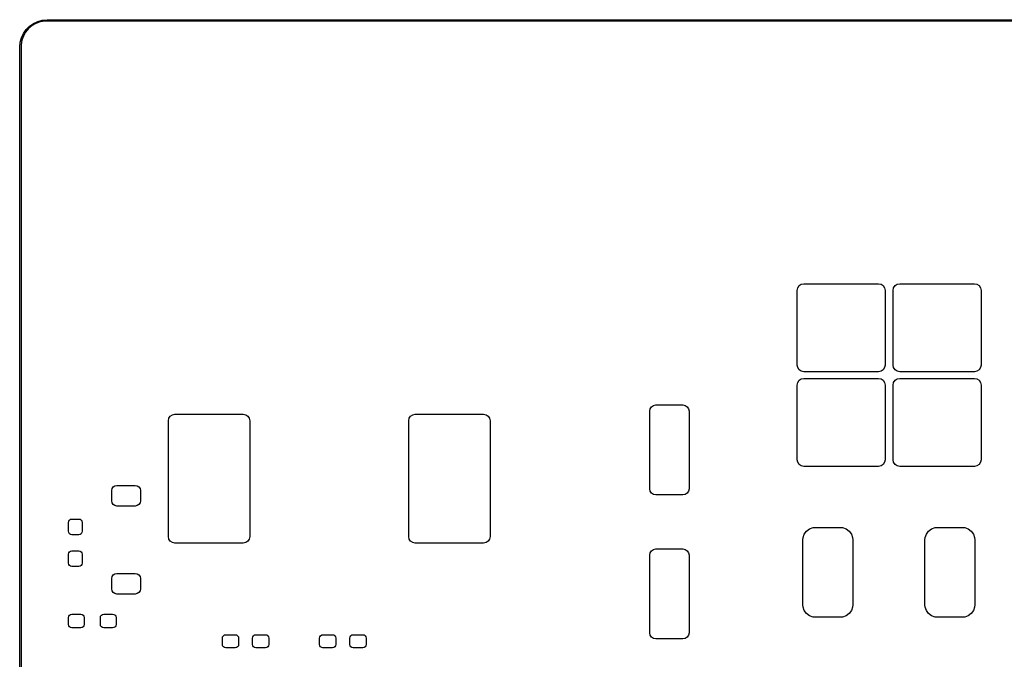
# Model space of a CAD drawing. Header units: millimetres. Extents: x 111.3 to 191.3, y -104.3 to -51.3.
# Tile 3 of 5: x 111.3 to 148.2, y -75.2 to -51.3. Entities that reach past the tile are written whole.
import ezdxf

# ---------------------------------------------------------------- set-up
doc = ezdxf.new("R2010")
doc.units = ezdxf.units.MM
doc.layers.add('Edge.Cuts', color=254, linetype='CONTINUOUS', true_color=0xd0d2cd)

msp = doc.modelspace()

# ---------------------------------------------------------------- linework, layer by layer
at = {"layer": 'Edge.Cuts', "linetype": 'CONTINUOUS'}
for p, q in [((111.774, -51.389824), (111.935929, -51.314315)), ((112.033188, -51.332125), (111.872873, -51.390475)), ((111.935929, -51.314315), (112.108511, -51.268072)), ((112.201199, -51.3025), (112.033188, -51.332125)), ((112.108511, -51.268072), (112.2865, -51.2525)), ((112.2865, -51.3025), (112.201199, -51.3025)), ((112.2865, -51.2525), (190.2865, -51.2525)), ((190.2865, -51.3025), (112.2865, -51.3025)), ((111.398824, -51.765), (111.501304, -51.618642)), ((111.484776, -51.716127), (111.399475, -51.863873)), ((111.594437, -51.585437), (111.484776, -51.716127)), ((111.501304, -51.618642), (111.627642, -51.492304)), ((111.725127, -51.475776), (111.594437, -51.585437)), ((111.627642, -51.492304), (111.774, -51.389824)), ((111.872873, -51.390475), (111.725127, -51.475776)), ((111.277072, -52.099511), (111.323315, -51.926929)), ((111.341125, -52.024188), (111.3115, -52.192199)), ((111.323315, -51.926929), (111.398824, -51.765)), ((111.399475, -51.863873), (111.341125, -52.024188)), ((111.2615, -52.2775), (111.277072, -52.099511)), ((111.2615, -103.2775), (111.2615, -52.2775)), ((111.3115, -52.192199), (111.3115, -52.2775)), ((111.3115, -52.2775), (111.3115, -103.2775)), ((140.434, -61.404), (140.45303, -61.308329)), ((140.45303, -61.308329), (140.507223, -61.227223)), ((140.507223, -61.227223), (140.588329, -61.17303)), ((140.588329, -61.17303), (140.684, -61.154)), ((140.684, -61.154), (143.484, -61.154)), ((143.484, -61.154), (143.579671, -61.17303)), ((143.579671, -61.17303), (143.660777, -61.227223)), ((143.660777, -61.227223), (143.71497, -61.308329)), ((143.71497, -61.308329), (143.734, -61.404)), ((144.034, -61.404), (144.05303, -61.308329)), ((144.05303, -61.308329), (144.107223, -61.227223)), ((144.107223, -61.227223), (144.188329, -61.17303)), ((144.188329, -61.17303), (144.284, -61.154)), ((144.284, -61.154), (147.084, -61.154)), ((147.084, -61.154), (147.179671, -61.17303)), ((147.179671, -61.17303), (147.260777, -61.227223)), ((147.260777, -61.227223), (147.31497, -61.308329)), ((147.31497, -61.308329), (147.334, -61.404)), ((140.434, -64.204), (140.434, -61.404)), ((143.734, -61.404), (143.734, -64.204)), ((144.034, -64.204), (144.034, -61.404)), ((147.334, -61.404), (147.334, -64.204)), ((140.45303, -64.299671), (140.434, -64.204)), ((143.734, -64.204), (143.71497, -64.299671)), ((144.05303, -64.299671), (144.034, -64.204)), ((147.334, -64.204), (147.31497, -64.299671)), ((140.507223, -64.380777), (140.45303, -64.299671)), ((140.588329, -64.43497), (140.507223, -64.380777)), ((140.684, -64.454), (140.588329, -64.43497)), ((143.484, -64.454), (140.684, -64.454)), ((143.579671, -64.43497), (143.484, -64.454)), ((143.660777, -64.380777), (143.579671, -64.43497)), ((143.71497, -64.299671), (143.660777, -64.380777)), ((144.107223, -64.380777), (144.05303, -64.299671)), ((144.188329, -64.43497), (144.107223, -64.380777)), ((144.284, -64.454), (144.188329, -64.43497)), ((147.084, -64.454), (144.284, -64.454)), ((147.179671, -64.43497), (147.084, -64.454)), ((147.260777, -64.380777), (147.179671, -64.43497)), ((147.31497, -64.299671), (147.260777, -64.380777)), ((140.434, -64.954), (140.45303, -64.858329)), ((140.434, -67.754), (140.434, -64.954)), ((140.45303, -64.858329), (140.507223, -64.777223)), ((140.507223, -64.777223), (140.588329, -64.72303)), ((140.588329, -64.72303), (140.684, -64.704)), ((140.684, -64.704), (143.484, -64.704)), ((143.484, -64.704), (143.579671, -64.72303)), ((143.579671, -64.72303), (143.660777, -64.777223)), ((143.660777, -64.777223), (143.71497, -64.858329)), ((143.71497, -64.858329), (143.734, -64.954)), ((143.734, -64.954), (143.734, -67.754)), ((144.034, -64.954), (144.05303, -64.858329)), ((144.034, -67.754), (144.034, -64.954)), ((144.05303, -64.858329), (144.107223, -64.777223)), ((144.107223, -64.777223), (144.188329, -64.72303)), ((144.188329, -64.72303), (144.284, -64.704)), ((144.284, -64.704), (147.084, -64.704)), ((147.084, -64.704), (147.179671, -64.72303)), ((147.179671, -64.72303), (147.260777, -64.777223)), ((147.260777, -64.777223), (147.31497, -64.858329)), ((147.31497, -64.858329), (147.334, -64.954)), ((147.334, -64.954), (147.334, -67.754)), ((134.969457, -65.769457), (135.044176, -65.719532)), ((135.044176, -65.719532), (135.132314, -65.702001)), ((135.132314, -65.702001), (136.145687, -65.702)), ((136.145687, -65.702), (136.233824, -65.719532)), ((136.233824, -65.719532), (136.308543, -65.769457)), ((116.860275, -66.200704), (116.912317, -66.122817)), ((116.912317, -66.122817), (116.990204, -66.070775)), ((116.990204, -66.070775), (117.082078, -66.0525)), ((117.082078, -66.0525), (119.650922, -66.0525)), ((119.650922, -66.0525), (119.742796, -66.070775)), ((119.742796, -66.070775), (119.820683, -66.122817)), ((119.820683, -66.122817), (119.872725, -66.200704)), ((125.877275, -66.200704), (125.929317, -66.122817)), ((125.929317, -66.122817), (126.007204, -66.070775)), ((126.007204, -66.070775), (126.099078, -66.0525)), ((126.099078, -66.0525), (128.667922, -66.0525)), ((128.667922, -66.0525), (128.759796, -66.070775)), ((128.759796, -66.070775), (128.837683, -66.122817)), ((128.837683, -66.122817), (128.889725, -66.200704)), ((134.902, -65.932313), (134.919532, -65.844176)), ((134.902001, -68.845686), (134.902, -65.932313)), ((134.919532, -65.844176), (134.969457, -65.769457)), ((136.308543, -65.769457), (136.358468, -65.844176)), ((136.358468, -65.844176), (136.375999, -65.932314)), ((136.375999, -65.932314), (136.376, -68.845687)), ((116.842, -66.292578), (116.860275, -66.200704)), ((116.842, -70.639422), (116.842, -66.292578)), ((119.872725, -66.200704), (119.891, -66.292578)), ((119.891, -66.292578), (119.891, -70.639422)), ((125.859, -66.292578), (125.877275, -66.200704)), ((125.859, -70.639422), (125.859, -66.292578)), ((128.889725, -66.200704), (128.908, -66.292578)), ((128.908, -66.292578), (128.908, -70.639422)), ((140.45303, -67.849671), (140.434, -67.754)), ((140.507223, -67.930777), (140.45303, -67.849671)), ((140.588329, -67.98497), (140.507223, -67.930777)), ((143.660777, -67.930777), (143.579671, -67.98497)), ((143.71497, -67.849671), (143.660777, -67.930777)), ((143.734, -67.754), (143.71497, -67.849671)), ((144.05303, -67.849671), (144.034, -67.754)), ((144.107223, -67.930777), (144.05303, -67.849671)), ((144.188329, -67.98497), (144.107223, -67.930777)), ((147.260777, -67.930777), (147.179671, -67.98497)), ((147.31497, -67.849671), (147.260777, -67.930777)), ((147.334, -67.754), (147.31497, -67.849671)), ((140.684, -68.004), (140.588329, -67.98497)), ((143.484, -68.004), (140.684, -68.004)), ((143.579671, -67.98497), (143.484, -68.004)), ((144.284, -68.004), (144.188329, -67.98497)), ((147.084, -68.004), (144.284, -68.004)), ((147.179671, -67.98497), (147.084, -68.004)), ((114.718, -68.9125), (114.732729, -68.838451)), ((114.718, -69.2995), (114.718, -68.9125)), ((114.732729, -68.838451), (114.774675, -68.775675)), ((114.774675, -68.775675), (114.837451, -68.733729)), ((114.837451, -68.733729), (114.9115, -68.719)), ((114.9115, -68.719), (115.5985, -68.719)), ((115.5985, -68.719), (115.672549, -68.733729)), ((115.672549, -68.733729), (115.735325, -68.775675)), ((115.735325, -68.775675), (115.777271, -68.838451)), ((115.777271, -68.838451), (115.792, -68.9125)), ((115.792, -68.9125), (115.792, -69.2995)), ((134.919532, -68.933824), (134.902001, -68.845686)), ((134.969457, -69.008543), (134.919532, -68.933824)), ((135.044176, -69.058468), (134.969457, -69.008543)), ((135.132313, -69.076), (135.044176, -69.058468)), ((136.145686, -69.075999), (135.132313, -69.076)), ((136.233824, -69.058468), (136.145686, -69.075999)), ((136.308543, -69.008543), (136.233824, -69.058468)), ((136.358468, -68.933824), (136.308543, -69.008543)), ((136.376, -68.845687), (136.358468, -68.933824)), ((114.732729, -69.373549), (114.718, -69.2995)), ((114.774675, -69.436325), (114.732729, -69.373549)), ((114.837451, -69.478271), (114.774675, -69.436325)), ((115.735325, -69.436325), (115.672549, -69.478271)), ((115.777271, -69.373549), (115.735325, -69.436325)), ((115.792, -69.2995), (115.777271, -69.373549)), ((114.9115, -69.493), (114.837451, -69.478271)), ((115.5985, -69.493), (114.9115, -69.493)), ((115.672549, -69.478271), (115.5985, -69.493)), ((113.093, -70.1075), (113.102781, -70.058325)), ((113.093, -70.4395), (113.093, -70.1075)), ((113.102781, -70.058325), (113.130637, -70.016637)), ((113.130637, -70.016637), (113.172325, -69.988781)), ((113.172325, -69.988781), (113.2215, -69.979)), ((113.2215, -69.979), (113.4785, -69.979)), ((113.4785, -69.979), (113.527675, -69.988781)), ((113.527675, -69.988781), (113.569363, -70.016637)), ((113.569363, -70.016637), (113.597219, -70.058325)), ((113.597219, -70.058325), (113.607, -70.1075)), ((113.607, -70.1075), (113.607, -70.4395)), ((113.102781, -70.488675), (113.093, -70.4395)), ((113.130637, -70.530363), (113.102781, -70.488675)), ((113.172325, -70.558219), (113.130637, -70.530363)), ((113.2215, -70.568), (113.172325, -70.558219)), ((113.527675, -70.558219), (113.4785, -70.568)), ((113.569363, -70.530363), (113.527675, -70.558219)), ((113.597219, -70.488675), (113.569363, -70.530363)), ((113.607, -70.4395), (113.597219, -70.488675)), ((140.655168, -70.6734), (140.701292, -70.541585)), ((140.701292, -70.541585), (140.78422, -70.42922)), ((140.78422, -70.42922), (140.896585, -70.346292)), ((140.896585, -70.346292), (141.0284, -70.300168)), ((141.0284, -70.300168), (141.1155, -70.292)), ((141.1155, -70.292), (142.0525, -70.292)), ((142.0525, -70.292), (142.1396, -70.300168)), ((142.1396, -70.300168), (142.271415, -70.346292)), ((142.271415, -70.346292), (142.38378, -70.42922)), ((142.38378, -70.42922), (142.466708, -70.541585)), ((142.466708, -70.541585), (142.512832, -70.6734)), ((145.235168, -70.6734), (145.281292, -70.541585)), ((145.281292, -70.541585), (145.36422, -70.42922)), ((145.36422, -70.42922), (145.476585, -70.346292)), ((145.476585, -70.346292), (145.6084, -70.300168)), ((145.6084, -70.300168), (145.6955, -70.292)), ((145.6955, -70.292), (146.6325, -70.292)), ((146.6325, -70.292), (146.7196, -70.300168)), ((146.7196, -70.300168), (146.851415, -70.346292)), ((146.851415, -70.346292), (146.96378, -70.42922)), ((146.96378, -70.42922), (147.046708, -70.541585)), ((147.046708, -70.541585), (147.092832, -70.6734)), ((113.4785, -70.568), (113.2215, -70.568)), ((116.860275, -70.731296), (116.842, -70.639422)), ((116.912317, -70.809183), (116.860275, -70.731296)), ((116.990204, -70.861225), (116.912317, -70.809183)), ((117.082078, -70.8795), (116.990204, -70.861225)), ((119.650922, -70.8795), (117.082078, -70.8795)), ((119.742796, -70.861225), (119.650922, -70.8795)), ((119.820683, -70.809183), (119.742796, -70.861225)), ((119.872725, -70.731296), (119.820683, -70.809183)), ((119.891, -70.639422), (119.872725, -70.731296)), ((125.877275, -70.731296), (125.859, -70.639422)), ((125.929317, -70.809183), (125.877275, -70.731296)), ((126.007204, -70.861225), (125.929317, -70.809183)), ((126.099078, -70.8795), (126.007204, -70.861225)), ((128.667922, -70.8795), (126.099078, -70.8795)), ((128.759796, -70.861225), (128.667922, -70.8795)), ((128.837683, -70.809183), (128.759796, -70.861225)), ((128.889725, -70.731296), (128.837683, -70.809183)), ((128.908, -70.639422), (128.889725, -70.731296)), ((140.647, -70.7605), (140.655168, -70.6734)), ((140.647, -73.1975), (140.647, -70.7605)), ((142.512832, -70.6734), (142.521, -70.7605)), ((142.521, -70.7605), (142.521, -73.1975)), ((145.227, -70.7605), (145.235168, -70.6734)), ((145.227, -73.1975), (145.227, -70.7605)), ((147.092832, -70.6734), (147.101, -70.7605)), ((147.101, -70.7605), (147.101, -73.1975)), ((113.093, -71.3025), (113.102781, -71.253325)), ((113.102781, -71.253325), (113.130637, -71.211637)), ((113.130637, -71.211637), (113.172325, -71.183781)), ((113.172325, -71.183781), (113.2215, -71.174)), ((113.2215, -71.174), (113.4785, -71.174)), ((113.4785, -71.174), (113.527675, -71.183781)), ((113.527675, -71.183781), (113.569363, -71.211637)), ((113.569363, -71.211637), (113.597219, -71.253325)), ((113.597219, -71.253325), (113.607, -71.3025)), ((134.902, -71.332313), (134.919532, -71.244176)), ((134.919532, -71.244176), (134.969457, -71.169457)), ((134.969457, -71.169457), (135.044176, -71.119532)), ((135.044176, -71.119532), (135.132314, -71.102001)), ((135.132314, -71.102001), (136.145687, -71.102)), ((136.145687, -71.102), (136.233824, -71.119532)), ((136.233824, -71.119532), (136.308543, -71.169457)), ((136.308543, -71.169457), (136.358468, -71.244176)), ((136.358468, -71.244176), (136.375999, -71.332314)), ((113.093, -71.6345), (113.093, -71.3025)), ((113.102781, -71.683675), (113.093, -71.6345)), ((113.607, -71.6345), (113.597219, -71.683675)), ((113.607, -71.3025), (113.607, -71.6345)), ((134.902001, -74.245686), (134.902, -71.332313)), ((136.375999, -71.332314), (136.376, -74.245687)), ((113.130637, -71.725363), (113.102781, -71.683675)), ((113.172325, -71.753219), (113.130637, -71.725363)), ((113.2215, -71.763), (113.172325, -71.753219)), ((113.4785, -71.763), (113.2215, -71.763)), ((113.527675, -71.753219), (113.4785, -71.763)), ((113.569363, -71.725363), (113.527675, -71.753219)), ((113.597219, -71.683675), (113.569363, -71.725363)), ((114.774675, -72.075675), (114.837451, -72.033729)), ((114.837451, -72.033729), (114.9115, -72.019)), ((114.9115, -72.019), (115.5985, -72.019)), ((115.5985, -72.019), (115.672549, -72.033729)), ((115.672549, -72.033729), (115.735325, -72.075675)), ((114.718, -72.2125), (114.732729, -72.138451)), ((114.718, -72.5995), (114.718, -72.2125)), ((114.732729, -72.138451), (114.774675, -72.075675)), ((115.735325, -72.075675), (115.777271, -72.138451)), ((115.777271, -72.138451), (115.792, -72.2125)), ((115.792, -72.2125), (115.792, -72.5995)), ((114.732729, -72.673549), (114.718, -72.5995)), ((114.774675, -72.736325), (114.732729, -72.673549)), ((114.837451, -72.778271), (114.774675, -72.736325)), ((114.9115, -72.793), (114.837451, -72.778271)), ((115.672549, -72.778271), (115.5985, -72.793)), ((115.735325, -72.736325), (115.672549, -72.778271)), ((115.777271, -72.673549), (115.735325, -72.736325)), ((115.792, -72.5995), (115.777271, -72.673549)), ((115.5985, -72.793), (114.9115, -72.793)), ((140.655168, -73.2846), (140.647, -73.1975)), ((140.701292, -73.416415), (140.655168, -73.2846)), ((140.78422, -73.52878), (140.701292, -73.416415)), ((142.466708, -73.416415), (142.38378, -73.52878)), ((142.512832, -73.2846), (142.466708, -73.416415)), ((142.521, -73.1975), (142.512832, -73.2846)), ((145.235168, -73.2846), (145.227, -73.1975)), ((145.281292, -73.416415), (145.235168, -73.2846)), ((145.36422, -73.52878), (145.281292, -73.416415)), ((147.046708, -73.416415), (146.96378, -73.52878)), ((147.092832, -73.2846), (147.046708, -73.416415)), ((147.101, -73.1975), (147.092832, -73.2846)), ((113.093, -73.6775), (113.102781, -73.628325)), ((113.093, -73.9345), (113.093, -73.6775)), ((113.102781, -73.628325), (113.130637, -73.586637)), ((113.130637, -73.586637), (113.172325, -73.558781)), ((113.172325, -73.558781), (113.2215, -73.549)), ((113.2215, -73.549), (113.5535, -73.549)), ((113.5535, -73.549), (113.602675, -73.558781)), ((113.602675, -73.558781), (113.644363, -73.586637)), ((113.644363, -73.586637), (113.672219, -73.628325)), ((113.672219, -73.628325), (113.682, -73.6775)), ((113.682, -73.6775), (113.682, -73.9345)), ((114.288, -73.6775), (114.297781, -73.628325)), ((114.288, -73.9345), (114.288, -73.6775)), ((114.297781, -73.628325), (114.325637, -73.586637)), ((114.325637, -73.586637), (114.367325, -73.558781)), ((114.367325, -73.558781), (114.4165, -73.549)), ((114.4165, -73.549), (114.7485, -73.549)), ((114.7485, -73.549), (114.797675, -73.558781)), ((114.797675, -73.558781), (114.839363, -73.586637)), ((114.839363, -73.586637), (114.867219, -73.628325)), ((114.867219, -73.628325), (114.877, -73.6775)), ((114.877, -73.6775), (114.877, -73.9345)), ((140.896585, -73.611708), (140.78422, -73.52878)), ((141.0284, -73.657832), (140.896585, -73.611708)), ((141.1155, -73.666), (141.0284, -73.657832)), ((142.0525, -73.666), (141.1155, -73.666)), ((142.1396, -73.657832), (142.0525, -73.666)), ((142.271415, -73.611708), (142.1396, -73.657832)), ((142.38378, -73.52878), (142.271415, -73.611708)), ((145.476585, -73.611708), (145.36422, -73.52878)), ((145.6084, -73.657832), (145.476585, -73.611708)), ((145.6955, -73.666), (145.6084, -73.657832)), ((146.6325, -73.666), (145.6955, -73.666)), ((146.7196, -73.657832), (146.6325, -73.666)), ((146.851415, -73.611708), (146.7196, -73.657832)), ((146.96378, -73.52878), (146.851415, -73.611708)), ((113.102781, -73.983675), (113.093, -73.9345)), ((113.130637, -74.025363), (113.102781, -73.983675)), ((113.172325, -74.053219), (113.130637, -74.025363)), ((113.2215, -74.063), (113.172325, -74.053219)), ((113.5535, -74.063), (113.2215, -74.063)), ((113.602675, -74.053219), (113.5535, -74.063)), ((113.644363, -74.025363), (113.602675, -74.053219)), ((113.672219, -73.983675), (113.644363, -74.025363)), ((113.682, -73.9345), (113.672219, -73.983675)), ((114.297781, -73.983675), (114.288, -73.9345)), ((114.325637, -74.025363), (114.297781, -73.983675)), ((114.367325, -74.053219), (114.325637, -74.025363)), ((114.4165, -74.063), (114.367325, -74.053219)), ((114.7485, -74.063), (114.4165, -74.063)), ((114.797675, -74.053219), (114.7485, -74.063)), ((114.839363, -74.025363), (114.797675, -74.053219)), ((114.867219, -73.983675), (114.839363, -74.025363)), ((114.877, -73.9345), (114.867219, -73.983675)), ((134.919532, -74.333824), (134.902001, -74.245686)), ((136.376, -74.245687), (136.358468, -74.333824)), ((118.8665, -74.4425), (118.875901, -74.395239)), ((118.8665, -74.6895), (118.8665, -74.4425)), ((118.875901, -74.395239), (118.902672, -74.355172)), ((118.902672, -74.355172), (118.942739, -74.328401)), ((118.942739, -74.328401), (118.99, -74.319)), ((118.99, -74.319), (119.352, -74.319)), ((119.352, -74.319), (119.399261, -74.328401)), ((119.399261, -74.328401), (119.439328, -74.355172)), ((119.439328, -74.355172), (119.466099, -74.395239)), ((119.466099, -74.395239), (119.4755, -74.4425)), ((119.4755, -74.4425), (119.4755, -74.6895)), ((120.0015, -74.4425), (120.010901, -74.395239)), ((120.0015, -74.6895), (120.0015, -74.4425)), ((120.010901, -74.395239), (120.037672, -74.355172)), ((120.037672, -74.355172), (120.077739, -74.328401)), ((120.077739, -74.328401), (120.125, -74.319)), ((120.125, -74.319), (120.487, -74.319)), ((120.487, -74.319), (120.534261, -74.328401)), ((120.534261, -74.328401), (120.574328, -74.355172)), ((120.574328, -74.355172), (120.601099, -74.395239)), ((120.601099, -74.395239), (120.6105, -74.4425)), ((120.6105, -74.4425), (120.6105, -74.6895)), ((122.5165, -74.4425), (122.525901, -74.395239)), ((122.5165, -74.6895), (122.5165, -74.4425)), ((122.525901, -74.395239), (122.552672, -74.355172)), ((122.552672, -74.355172), (122.592739, -74.328401)), ((122.592739, -74.328401), (122.64, -74.319)), ((122.64, -74.319), (123.002, -74.319)), ((123.002, -74.319), (123.049261, -74.328401)), ((123.049261, -74.328401), (123.089328, -74.355172)), ((123.089328, -74.355172), (123.116099, -74.395239)), ((123.116099, -74.395239), (123.1255, -74.4425)), ((123.1255, -74.4425), (123.1255, -74.6895)), ((123.6515, -74.4425), (123.660901, -74.395239)), ((123.6515, -74.6895), (123.6515, -74.4425)), ((123.660901, -74.395239), (123.687672, -74.355172)), ((123.687672, -74.355172), (123.727739, -74.328401)), ((123.727739, -74.328401), (123.775, -74.319)), ((123.775, -74.319), (124.137, -74.319)), ((124.137, -74.319), (124.184261, -74.328401)), ((124.184261, -74.328401), (124.224328, -74.355172)), ((124.224328, -74.355172), (124.251099, -74.395239)), ((124.251099, -74.395239), (124.2605, -74.4425)), ((124.2605, -74.4425), (124.2605, -74.6895)), ((134.969457, -74.408543), (134.919532, -74.333824)), ((135.044176, -74.458468), (134.969457, -74.408543)), ((135.132313, -74.476), (135.044176, -74.458468)), ((136.145686, -74.475999), (135.132313, -74.476)), ((136.233824, -74.458468), (136.145686, -74.475999)), ((136.308543, -74.408543), (136.233824, -74.458468)), ((136.358468, -74.333824), (136.308543, -74.408543)), ((118.875901, -74.736761), (118.8665, -74.6895)), ((118.902672, -74.776828), (118.875901, -74.736761)), ((118.942739, -74.803599), (118.902672, -74.776828)), ((118.99, -74.813), (118.942739, -74.803599)), ((119.352, -74.813), (118.99, -74.813)), ((119.399261, -74.803599), (119.352, -74.813)), ((119.439328, -74.776828), (119.399261, -74.803599)), ((119.466099, -74.736761), (119.439328, -74.776828)), ((119.4755, -74.6895), (119.466099, -74.736761)), ((120.010901, -74.736761), (120.0015, -74.6895)), ((120.037672, -74.776828), (120.010901, -74.736761)), ((120.077739, -74.803599), (120.037672, -74.776828)), ((120.125, -74.813), (120.077739, -74.803599)), ((120.487, -74.813), (120.125, -74.813)), ((120.534261, -74.803599), (120.487, -74.813)), ((120.574328, -74.776828), (120.534261, -74.803599)), ((120.601099, -74.736761), (120.574328, -74.776828)), ((120.6105, -74.6895), (120.601099, -74.736761)), ((122.525901, -74.736761), (122.5165, -74.6895)), ((122.552672, -74.776828), (122.525901, -74.736761)), ((122.592739, -74.803599), (122.552672, -74.776828)), ((122.64, -74.813), (122.592739, -74.803599)), ((123.002, -74.813), (122.64, -74.813)), ((123.049261, -74.803599), (123.002, -74.813)), ((123.089328, -74.776828), (123.049261, -74.803599)), ((123.116099, -74.736761), (123.089328, -74.776828)), ((123.1255, -74.6895), (123.116099, -74.736761)), ((123.660901, -74.736761), (123.6515, -74.6895)), ((123.687672, -74.776828), (123.660901, -74.736761)), ((123.727739, -74.803599), (123.687672, -74.776828)), ((123.775, -74.813), (123.727739, -74.803599)), ((124.137, -74.813), (123.775, -74.813)), ((124.184261, -74.803599), (124.137, -74.813)), ((124.224328, -74.776828), (124.184261, -74.803599)), ((124.251099, -74.736761), (124.224328, -74.776828)), ((124.2605, -74.6895), (124.251099, -74.736761))]:
    msp.add_line(p, q, dxfattribs=at)

doc.saveas('drawing.dxf')
